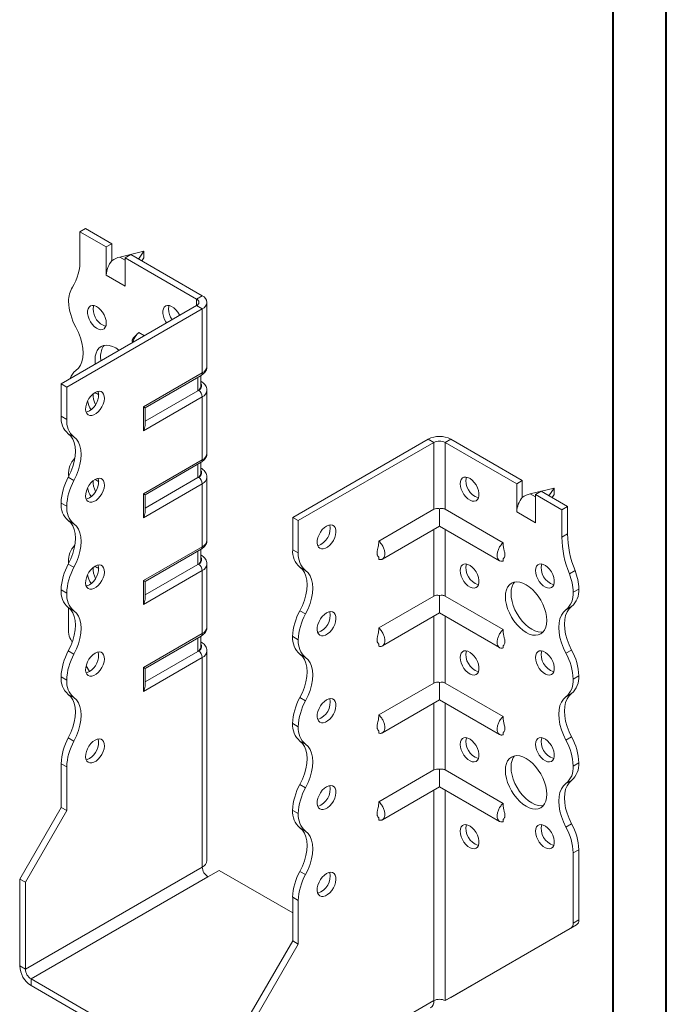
# Model space of a CAD drawing. Header units: millimetres. Extents: x 0 to 210, y 0 to 297.
# Tile 3 of 4: x 149 to 210, y 56 to 149. Entities that reach past the tile are written whole.
import ezdxf

# ---------------------------------------------------------------- set-up
doc = ezdxf.new("R2010")
doc.units = ezdxf.units.MM

msp = doc.modelspace()

# ---------------------------------------------------------------- linework, layer by layer
at = {"color": 7, "linetype": 'Continuous', "lineweight": 40}
for p, q in [((210.079, 0.215), (210.079, 297.215)), ((205.079, 5.215), (205.079, 292.215))]:
    msp.add_line(p, q, dxfattribs=at)
at = {"color": 7, "linetype": 'Continuous', "lineweight": 15}
for p, q in [((155.017, 128.783), (155.547, 129.089)), ((155.017, 128.783), (155.017, 126.219)), ((157.492, 127.354), (155.017, 128.783)), ((158.022, 127.661), (155.547, 129.089)), ((158.022, 127.661), (157.492, 127.354)), ((157.492, 124.701), (157.492, 127.354)), ((158.022, 126.067), (158.022, 127.661)), ((161.027, 126.946), (158.773, 126.41)), ((160.512, 126.223), (161.027, 126.946)), ((161.027, 126.946), (161.027, 126.334)), ((158.773, 126.41), (159.259, 126.13)), ((159.259, 126.334), (159.79, 126.64)), ((159.259, 123.68), (159.259, 126.334)), ((165.977, 122.456), (159.259, 126.334)), ((166.507, 122.762), (159.79, 126.64)), ((161.027, 126.334), (160.821, 126.045)), ((157.492, 124.701), (159.259, 123.68)), ((165.977, 122.456), (166.507, 122.762)), ((165.977, 122.456), (165.977, 121.844)), ((166.947, 116.128), (166.947, 122.15)), ((153.249, 114.496), (165.977, 121.844)), ((153.779, 114.19), (166.507, 121.537)), ((165.977, 121.844), (166.507, 121.537)), ((166.507, 115.515), (166.507, 121.537)), ((161.068, 119.009), (160.532, 119.318)), ((160.981, 112.325), (166.507, 115.515)), ((161.128, 112.241), (166.404, 115.287)), ((166.088, 113.844), (166.088, 115.104)), ((166.381, 114.252), (166.381, 115.273)), ((153.779, 114.19), (153.249, 114.496)), ((153.249, 111.454), (153.249, 114.496)), ((153.779, 111.148), (153.779, 114.19)), ((166.088, 113.844), (161.128, 110.981)), ((166.154, 113.882), (166.088, 113.844)), ((166.404, 114.724), (166.381, 114.737)), ((166.404, 114.724), (166.381, 114.735)), ((166.947, 107.962), (166.947, 113.882)), ((166.507, 113.27), (160.981, 110.08)), ((166.507, 107.35), (166.507, 113.27)), ((160.981, 110.08), (160.981, 112.325)), ((161.128, 110.573), (161.128, 112.241)), ((153.249, 111.454), (153.779, 111.148)), ((154.455, 109.497), (153.924, 109.803)), ((174.993, 101.944), (187.721, 109.291)), ((188.251, 108.985), (187.721, 109.291)), ((189.311, 108.985), (189.842, 109.291)), ((189.842, 109.291), (196.559, 105.413)), ((175.523, 101.637), (188.251, 108.985)), ((188.251, 108.985), (188.251, 102.705)), ((189.311, 102.705), (189.311, 108.985)), ((189.311, 108.985), (196.029, 105.107)), ((160.981, 104.16), (166.507, 107.35)), ((161.128, 104.075), (166.404, 107.121)), ((166.088, 105.679), (166.088, 106.939)), ((166.381, 106.087), (166.381, 107.108)), ((166.404, 106.558), (166.381, 106.571)), ((166.404, 106.558), (166.381, 106.569)), ((153.924, 105.72), (154.455, 105.414)), ((153.956, 105.92), (153.959, 105.785)), ((166.088, 105.679), (161.128, 102.815)), ((166.154, 105.717), (166.088, 105.679)), ((166.947, 99.797), (166.947, 105.717)), ((166.507, 105.105), (160.981, 101.914)), ((166.507, 99.185), (166.507, 105.105)), ((196.559, 105.413), (196.029, 105.107)), ((196.029, 102.453), (196.029, 105.107)), ((196.559, 103.82), (196.559, 105.413)), ((199.565, 104.699), (197.311, 104.163)), ((199.049, 103.976), (199.565, 104.699)), ((199.565, 104.699), (199.565, 104.086)), ((160.981, 101.914), (160.981, 104.16)), ((161.128, 102.407), (161.128, 104.075)), ((197.311, 104.163), (197.797, 103.882)), ((197.797, 104.087), (198.327, 104.393)), ((197.797, 101.433), (197.797, 104.087)), ((197.797, 104.087), (200.272, 102.658)), ((198.327, 104.393), (200.802, 102.964)), ((199.565, 104.086), (199.358, 103.797)), ((153.779, 102.983), (153.249, 103.289)), ((153.249, 103.288), (153.249, 103.289)), ((153.249, 103.288), (153.779, 102.982)), ((153.779, 102.982), (153.779, 102.983)), ((188.781, 102.759), (188.781, 101.121)), ((200.272, 102.658), (200.802, 102.964)), ((200.802, 102.964), (200.802, 100.4)), ((174.993, 101.944), (175.523, 101.637)), ((174.993, 98.902), (174.993, 101.944)), ((188.251, 102.705), (183.078, 99.719)), ((189.311, 102.705), (194.756, 99.561)), ((196.029, 102.453), (197.797, 101.433)), ((200.272, 102.658), (200.272, 100.094)), ((154.454, 101.331), (153.924, 101.638)), ((175.523, 98.596), (175.523, 101.637)), ((183.416, 98.024), (188.781, 101.121)), ((188.781, 101.121), (194.418, 97.867)), ((188.251, 100.815), (188.251, 94.539)), ((189.311, 94.539), (189.311, 100.815)), ((200.272, 100.094), (200.802, 100.4)), ((160.981, 95.995), (166.507, 99.185)), ((161.128, 95.91), (166.404, 98.956)), ((166.088, 97.513), (166.088, 98.773)), ((166.381, 97.922), (166.381, 98.942)), ((166.404, 98.393), (166.381, 98.406)), ((166.404, 98.393), (166.381, 98.404)), ((174.993, 98.902), (175.523, 98.596)), ((183.078, 98.21), (183.078, 97.99)), ((153.924, 97.555), (154.455, 97.248)), ((153.956, 97.754), (153.956, 97.615)), ((166.088, 97.513), (161.128, 94.65)), ((166.154, 97.552), (166.088, 97.513)), ((166.947, 91.632), (166.947, 97.551)), ((176.198, 96.944), (175.668, 97.251)), ((194.756, 98.048), (194.756, 97.833)), ((166.507, 96.939), (160.981, 93.749)), ((166.507, 91.019), (166.507, 96.939)), ((200.979, 96.631), (201.509, 96.937)), ((160.981, 93.749), (160.981, 95.995)), ((161.128, 94.242), (161.128, 95.91)), ((153.779, 94.817), (153.249, 95.123)), ((153.249, 95.123), (153.779, 94.817)), ((153.249, 95.123), (153.249, 95.123)), ((153.779, 94.817), (153.779, 94.817)), ((188.251, 94.539), (183.078, 91.553)), ((188.781, 94.593), (188.781, 92.956)), ((189.311, 94.539), (194.756, 91.396)), ((201.332, 94.901), (201.863, 95.207)), ((154.454, 93.166), (153.924, 93.472)), ((201.187, 93.556), (200.657, 93.25)), ((153.956, 93.449), (153.956, 91.152)), ((175.668, 93.168), (176.198, 92.862)), ((183.416, 89.859), (188.781, 92.956)), ((188.251, 92.65), (188.251, 86.374)), ((188.781, 92.956), (194.418, 89.702)), ((189.311, 86.374), (189.311, 92.65)), ((160.981, 87.829), (166.507, 91.019)), ((161.128, 87.745), (166.404, 90.79)), ((166.381, 89.756), (166.381, 90.777)), ((175.523, 90.43), (174.993, 90.736)), ((174.993, 90.736), (175.523, 90.43)), ((174.993, 90.736), (174.993, 90.736)), ((154.297, 90.224), (154.163, 90.455)), ((166.088, 89.348), (166.088, 90.608)), ((166.404, 90.227), (166.381, 90.241)), ((166.404, 90.227), (166.381, 90.238)), ((175.523, 90.43), (175.523, 90.43)), ((183.078, 90.044), (183.078, 89.825)), ((194.756, 89.882), (194.756, 89.668)), ((153.924, 89.389), (154.455, 89.083)), ((166.088, 89.348), (161.128, 86.485)), ((166.154, 89.386), (166.088, 89.348)), ((166.947, 69.687), (166.947, 89.386)), ((176.198, 88.779), (175.668, 89.085)), ((200.657, 89.166), (201.188, 89.472)), ((155.9, 87.447), (155.589, 87.986)), ((166.507, 88.774), (160.981, 85.584)), ((166.507, 69.075), (166.507, 88.774)), ((160.981, 85.584), (160.981, 87.829)), ((161.128, 86.076), (161.128, 87.745)), ((201.863, 87.042), (201.332, 86.736)), ((201.332, 86.736), (201.863, 87.042)), ((201.863, 87.042), (201.863, 87.042)), ((153.779, 86.652), (153.249, 86.958)), ((153.249, 86.957), (153.249, 86.958)), ((153.249, 86.957), (153.779, 86.651)), ((153.779, 86.651), (153.779, 86.652)), ((188.251, 86.374), (183.078, 83.388)), ((188.781, 86.428), (188.781, 84.791)), ((189.311, 86.374), (194.756, 83.231)), ((201.332, 86.736), (201.332, 86.736)), ((154.454, 85.001), (153.924, 85.307)), ((201.187, 85.39), (200.657, 85.084)), ((175.668, 85.002), (176.198, 84.696)), ((183.416, 81.693), (188.781, 84.791)), ((188.251, 84.484), (188.251, 78.208)), ((188.781, 84.791), (194.418, 81.536)), ((189.311, 78.208), (189.311, 84.484)), ((175.523, 82.265), (174.993, 82.571)), ((174.993, 82.571), (175.523, 82.264)), ((174.993, 82.571), (174.993, 82.571)), ((175.523, 82.264), (175.523, 82.265)), ((183.078, 81.879), (183.078, 81.66)), ((194.756, 81.717), (194.756, 81.502)), ((153.924, 81.223), (154.454, 80.917)), ((176.198, 80.614), (175.668, 80.92)), ((200.657, 81.001), (201.187, 81.307)), ((153.779, 78.487), (153.249, 78.793)), ((153.249, 74.69), (153.249, 78.793)), ((201.863, 78.876), (201.332, 78.57)), ((201.332, 78.57), (201.863, 78.876)), ((201.863, 78.876), (201.863, 78.876)), ((153.779, 74.383), (153.779, 78.487)), ((188.251, 78.208), (183.078, 75.222)), ((188.781, 78.263), (188.781, 76.625)), ((189.311, 78.208), (194.756, 75.065)), ((201.332, 78.57), (201.332, 78.57)), ((175.668, 76.837), (176.198, 76.531)), ((201.188, 77.225), (200.657, 76.919)), ((183.416, 73.528), (188.781, 76.625)), ((188.251, 76.319), (188.251, 56.522)), ((188.781, 76.625), (194.418, 73.371)), ((189.311, 56.522), (189.311, 76.319)), ((149.36, 67.953), (153.249, 74.69)), ((149.89, 67.647), (153.779, 74.383)), ((153.779, 74.383), (153.249, 74.69)), ((175.523, 74.1), (174.993, 74.406)), ((174.993, 74.405), (174.993, 74.406)), ((174.993, 74.405), (175.523, 74.099)), ((175.523, 74.099), (175.523, 74.1)), ((183.078, 73.714), (183.078, 73.494)), ((194.756, 73.552), (194.756, 73.337)), ((200.657, 72.835), (201.188, 73.142)), ((176.198, 72.448), (175.668, 72.755)), ((201.863, 70.712), (201.332, 70.405)), ((201.332, 70.405), (201.332, 63.802)), ((201.863, 70.712), (201.863, 64.109)), ((166.507, 69.075), (149.89, 59.482)), ((167.038, 68.156), (168.098, 68.768)), ((174.993, 64.788), (168.098, 68.768)), ((175.668, 68.671), (176.198, 68.365)), ((149.36, 67.953), (149.89, 67.647)), ((149.36, 59.788), (149.36, 67.953)), ((149.89, 59.482), (149.89, 67.647)), ((150.421, 58.563), (167.038, 68.156)), ((175.523, 65.935), (174.993, 66.241)), ((174.993, 62.137), (174.993, 66.241)), ((175.523, 61.831), (175.523, 65.935)), ((201.332, 63.802), (201.863, 64.109)), ((189.311, 56.522), (201.125, 63.345)), ((189.842, 56.829), (201.656, 63.651)), ((201.656, 63.651), (201.125, 63.345)), ((171.103, 55.401), (174.993, 62.137)), ((174.993, 62.137), (175.523, 61.831)), ((171.634, 55.095), (175.523, 61.831)), ((149.36, 59.788), (149.89, 59.482)), ((150.421, 58.563), (150.421, 57.951)), ((170.573, 46.93), (150.421, 58.563)), ((170.573, 46.317), (150.421, 57.951)), ((171.634, 46.93), (188.251, 56.522)), ((188.251, 56.522), (188.251, 56.522)), ((189.311, 56.522), (189.842, 56.829))]:
    msp.add_line(p, q, dxfattribs=at)
at = {"color": 7, "linetype": 'Continuous', "lineweight": 15, "flags": 128}
for points in [[(157.492, 120.21), (157.468, 120.459), (157.398, 120.722), (157.285, 120.985), (157.136, 121.234), (156.958, 121.455), (156.761, 121.636), (156.556, 121.768), (156.354, 121.844), (156.166, 121.859), (156.001, 121.812), (155.869, 121.707), (155.777, 121.548), (155.73, 121.345), (155.73, 121.108), (155.777, 120.85), (155.869, 120.585), (156.001, 120.328), (156.166, 120.091), (156.354, 119.888), (156.556, 119.731), (156.761, 119.626), (156.958, 119.581), (157.136, 119.596), (157.285, 119.673), (157.398, 119.806), (157.468, 119.988), (157.492, 120.21)], [(156.307, 121.853), (156.278, 121.758), (156.254, 121.536)], [(164.386, 120.925), (164.356, 120.986), (164.207, 121.235), (164.029, 121.456), (163.832, 121.637), (163.627, 121.769), (163.425, 121.845), (163.237, 121.86), (163.072, 121.813), (162.94, 121.708), (162.848, 121.549), (162.801, 121.346), (162.801, 121.109), (162.848, 120.851), (162.94, 120.586), (163.072, 120.328), (163.148, 120.211)], [(163.378, 121.854), (163.349, 121.759), (163.325, 121.537)], [(154.631, 115.737), (154.868, 115.954), (155.057, 116.234), (155.195, 116.572), (155.279, 116.959), (155.307, 117.388), (155.279, 117.85), (155.195, 118.334), (155.057, 118.831), (154.868, 119.33), (154.631, 119.82)], [(158.701, 117.643), (158.68, 117.659), (158.376, 117.862), (158.071, 118.01), (157.775, 118.099), (157.493, 118.127), (157.233, 118.093), (157.001, 117.998), (156.802, 117.845), (156.643, 117.636), (156.526, 117.378), (156.455, 117.077), (156.431, 116.739), (156.455, 116.374), (156.458, 116.349)], [(156.961, 117.045), (156.985, 116.68), (156.989, 116.655)], [(156.431, 113.679), (156.227, 113.534), (156.034, 113.342), (155.863, 113.112), (155.722, 112.859), (155.619, 112.594), (155.561, 112.333), (155.549, 112.09), (155.584, 111.877), (155.666, 111.706), (155.788, 111.587), (155.945, 111.525), (156.129, 111.525), (156.328, 111.585), (156.534, 111.704), (156.733, 111.874), (156.917, 112.086), (157.074, 112.329), (157.196, 112.59), (157.278, 112.855), (157.313, 113.109), (157.301, 113.338), (157.243, 113.531), (157.14, 113.677), (156.999, 113.768), (156.828, 113.8), (156.635, 113.769), (156.431, 113.679)], [(160.981, 112.325), (161.043, 112.289), (161.09, 112.263), (161.118, 112.246), (161.128, 112.241)], [(155.901, 111.944), (155.697, 111.854), (155.6, 111.831)], [(153.924, 109.803), (154.16, 109.586), (154.349, 109.305), (154.487, 108.968), (154.571, 108.58), (154.6, 108.151), (154.571, 107.69), (154.487, 107.205), (154.349, 106.709), (154.16, 106.21), (153.924, 105.72)], [(154.455, 105.414), (154.691, 105.904), (154.88, 106.402), (155.018, 106.899), (155.102, 107.384), (155.13, 107.845), (155.102, 108.274), (155.018, 108.662), (154.88, 108.999), (154.691, 109.279), (154.455, 109.497)], [(156.431, 105.514), (156.227, 105.369), (156.034, 105.176), (155.863, 104.947), (155.722, 104.693), (155.619, 104.429), (155.561, 104.168), (155.549, 103.924), (155.584, 103.712), (155.666, 103.541), (155.788, 103.422), (155.945, 103.36), (156.129, 103.359), (156.328, 103.42), (156.534, 103.539), (156.733, 103.708), (156.917, 103.921), (157.074, 104.164), (157.196, 104.425), (157.278, 104.689), (157.313, 104.943), (157.301, 105.173), (157.243, 105.366), (157.14, 105.512), (156.999, 105.603), (156.828, 105.634), (156.635, 105.604), (156.431, 105.514)], [(190.726, 105.107), (190.75, 105.328), (190.82, 105.511), (190.933, 105.643), (191.082, 105.72), (191.26, 105.736), (191.456, 105.69), (191.661, 105.586), (191.863, 105.428), (192.052, 105.225), (192.216, 104.989), (192.348, 104.731), (192.44, 104.466), (192.488, 104.208), (192.488, 103.971), (192.44, 103.768), (192.348, 103.609), (192.216, 103.504), (192.052, 103.457), (191.863, 103.472), (191.661, 103.548), (191.456, 103.68), (191.26, 103.861), (191.082, 104.082), (190.933, 104.331), (190.82, 104.594), (190.75, 104.858), (190.726, 105.107)], [(155.901, 103.779), (155.697, 103.688), (155.6, 103.666)], [(153.924, 101.638), (154.16, 101.42), (154.349, 101.14), (154.487, 100.803), (154.571, 100.415), (154.6, 99.986), (154.571, 99.524), (154.487, 99.04), (154.35, 98.543), (154.16, 98.045), (153.924, 97.555)], [(154.455, 97.248), (154.691, 97.738), (154.88, 98.237), (155.018, 98.734), (155.102, 99.218), (155.13, 99.68), (155.102, 100.109), (155.018, 100.496), (154.88, 100.834), (154.691, 101.114), (154.454, 101.331)], [(178.175, 101.127), (177.971, 100.982), (177.778, 100.789), (177.606, 100.56), (177.466, 100.306), (177.363, 100.042), (177.304, 99.781), (177.292, 99.537), (177.328, 99.325), (177.409, 99.154), (177.532, 99.035), (177.689, 98.973), (177.872, 98.973), (178.072, 99.033), (178.277, 99.152), (178.477, 99.322), (178.66, 99.534), (178.817, 99.777), (178.94, 100.038), (179.021, 100.302), (179.057, 100.556), (179.045, 100.786), (178.986, 100.979), (178.884, 101.125), (178.743, 101.216), (178.571, 101.247), (178.378, 101.217), (178.175, 101.127)], [(156.431, 97.348), (156.227, 97.203), (156.034, 97.011), (155.863, 96.782), (155.722, 96.528), (155.619, 96.263), (155.561, 96.002), (155.549, 95.759), (155.584, 95.546), (155.666, 95.375), (155.788, 95.256), (155.945, 95.195), (156.129, 95.194), (156.328, 95.255), (156.534, 95.373), (156.733, 95.543), (156.917, 95.755), (157.074, 95.998), (157.196, 96.259), (157.278, 96.524), (157.313, 96.778), (157.301, 97.007), (157.243, 97.2), (157.14, 97.346), (156.999, 97.438), (156.828, 97.469), (156.635, 97.439), (156.431, 97.348)], [(175.668, 93.168), (175.904, 93.658), (176.093, 94.156), (176.231, 94.653), (176.315, 95.137), (176.343, 95.599), (176.315, 96.028), (176.231, 96.415), (176.093, 96.753), (175.904, 97.033), (175.668, 97.251)], [(190.726, 96.941), (190.75, 97.163), (190.82, 97.345), (190.933, 97.478), (191.082, 97.554), (191.26, 97.57), (191.456, 97.525), (191.661, 97.42), (191.863, 97.263), (192.052, 97.06), (192.216, 96.823), (192.348, 96.566), (192.44, 96.301), (192.488, 96.043), (192.488, 95.806), (192.44, 95.602), (192.348, 95.444), (192.216, 95.338), (192.052, 95.292), (191.863, 95.307), (191.661, 95.382), (191.456, 95.515), (191.26, 95.696), (191.082, 95.917), (190.933, 96.166), (190.82, 96.429), (190.75, 96.692), (190.726, 96.941)], [(197.797, 96.942), (197.821, 97.164), (197.891, 97.346), (198.004, 97.479), (198.153, 97.555), (198.331, 97.571), (198.527, 97.526), (198.732, 97.421), (198.934, 97.263), (199.123, 97.061), (199.287, 96.824), (199.419, 96.566), (199.511, 96.301), (199.559, 96.043), (199.559, 95.806), (199.511, 95.603), (199.419, 95.445), (199.287, 95.339), (199.123, 95.293), (198.934, 95.308), (198.732, 95.383), (198.527, 95.515), (198.331, 95.697), (198.153, 95.918), (198.004, 96.167), (197.891, 96.43), (197.821, 96.693), (197.797, 96.942)], [(176.198, 92.862), (176.434, 93.351), (176.623, 93.85), (176.761, 94.347), (176.845, 94.831), (176.873, 95.293), (176.845, 95.722), (176.761, 96.109), (176.623, 96.447), (176.434, 96.727), (176.198, 96.944)], [(155.901, 95.613), (155.697, 95.523), (155.6, 95.5)], [(194.968, 94.492), (194.992, 94.83), (195.064, 95.131), (195.18, 95.389), (195.34, 95.598), (195.538, 95.751), (195.77, 95.846), (196.03, 95.88), (196.312, 95.852), (196.609, 95.763), (196.913, 95.615), (197.217, 95.412), (197.514, 95.158), (197.796, 94.861), (198.056, 94.526), (198.288, 94.164), (198.486, 93.781), (198.645, 93.389), (198.762, 92.996), (198.833, 92.612), (198.857, 92.247), (198.833, 91.91), (198.762, 91.608), (198.645, 91.35), (198.486, 91.142), (198.288, 90.988), (198.056, 90.893), (197.796, 90.859), (197.514, 90.887), (197.217, 90.976), (196.913, 91.124), (196.609, 91.327), (196.312, 91.581), (196.03, 91.878), (195.77, 92.213), (195.538, 92.576), (195.34, 92.958), (195.18, 93.35), (195.064, 93.743), (194.992, 94.127), (194.968, 94.492)], [(195.829, 95.86), (195.711, 95.695), (195.594, 95.437), (195.523, 95.136), (195.499, 94.798), (195.523, 94.433), (195.594, 94.049), (195.711, 93.656), (195.87, 93.264), (196.068, 92.882), (196.3, 92.519), (196.56, 92.185), (196.842, 91.887), (197.139, 91.633), (197.443, 91.43), (197.747, 91.282), (198.044, 91.193), (198.326, 91.165), (198.527, 91.186)], [(153.924, 93.472), (154.16, 93.255), (154.349, 92.975), (154.487, 92.637), (154.571, 92.25), (154.6, 91.821), (154.571, 91.359), (154.487, 90.875), (154.35, 90.378), (154.16, 89.879), (153.924, 89.389)], [(201.187, 93.556), (200.951, 93.338), (200.762, 93.058), (200.624, 92.72), (200.54, 92.333), (200.512, 91.904), (200.54, 91.442), (200.624, 90.958), (200.762, 90.461), (200.951, 89.962), (201.188, 89.472)], [(154.455, 89.083), (154.691, 89.573), (154.88, 90.072), (155.018, 90.568), (155.102, 91.053), (155.13, 91.515), (155.102, 91.944), (155.018, 92.331), (154.88, 92.668), (154.691, 92.949), (154.454, 93.166)], [(178.175, 92.962), (177.971, 92.816), (177.778, 92.624), (177.606, 92.395), (177.466, 92.141), (177.363, 91.877), (177.304, 91.616), (177.292, 91.372), (177.328, 91.159), (177.409, 90.989), (177.532, 90.869), (177.689, 90.808), (177.872, 90.807), (178.072, 90.868), (178.277, 90.986), (178.477, 91.156), (178.66, 91.368), (178.817, 91.612), (178.94, 91.872), (179.021, 92.137), (179.057, 92.391), (179.045, 92.621), (178.986, 92.814), (178.884, 92.96), (178.743, 93.051), (178.571, 93.082), (178.378, 93.052), (178.175, 92.962)], [(200.657, 89.166), (200.421, 89.656), (200.232, 90.155), (200.094, 90.652), (200.01, 91.136), (199.982, 91.598), (200.01, 92.027), (200.094, 92.414), (200.232, 92.752), (200.421, 93.032), (200.657, 93.25)], [(156.431, 89.183), (156.227, 89.038), (156.034, 88.845), (155.863, 88.616), (155.722, 88.363), (155.619, 88.098), (155.561, 87.837), (155.549, 87.594), (155.584, 87.381), (155.666, 87.21), (155.788, 87.091), (155.945, 87.029), (156.129, 87.029), (156.328, 87.089), (156.534, 87.208), (156.733, 87.378), (156.917, 87.59), (157.074, 87.833), (157.196, 88.094), (157.278, 88.358), (157.313, 88.612), (157.301, 88.842), (157.243, 89.035), (157.14, 89.181), (156.999, 89.272), (156.828, 89.303), (156.635, 89.273), (156.431, 89.183)], [(175.668, 85.002), (175.904, 85.492), (176.093, 85.991), (176.231, 86.488), (176.315, 86.972), (176.343, 87.434), (176.315, 87.863), (176.231, 88.25), (176.093, 88.588), (175.904, 88.868), (175.668, 89.085)], [(190.726, 88.776), (190.75, 88.998), (190.82, 89.18), (190.933, 89.313), (191.082, 89.389), (191.26, 89.405), (191.456, 89.359), (191.661, 89.255), (191.863, 89.097), (192.052, 88.894), (192.216, 88.658), (192.348, 88.4), (192.44, 88.135), (192.488, 87.877), (192.488, 87.64), (192.44, 87.437), (192.348, 87.278), (192.216, 87.173), (192.052, 87.127), (191.863, 87.142), (191.661, 87.217), (191.456, 87.349), (191.26, 87.531), (191.082, 87.752), (190.933, 88), (190.82, 88.264), (190.75, 88.527), (190.726, 88.776)], [(197.797, 88.777), (197.821, 88.998), (197.891, 89.18), (198.004, 89.313), (198.153, 89.39), (198.331, 89.406), (198.527, 89.36), (198.732, 89.256), (198.934, 89.098), (199.123, 88.895), (199.287, 88.659), (199.419, 88.401), (199.511, 88.136), (199.559, 87.878), (199.559, 87.641), (199.511, 87.438), (199.419, 87.279), (199.287, 87.174), (199.123, 87.127), (198.934, 87.142), (198.732, 87.218), (198.527, 87.35), (198.331, 87.531), (198.153, 87.752), (198.004, 88.001), (197.891, 88.264), (197.821, 88.527), (197.797, 88.777)], [(176.198, 84.696), (176.434, 85.186), (176.623, 85.685), (176.761, 86.182), (176.845, 86.666), (176.873, 87.128), (176.845, 87.557), (176.761, 87.944), (176.623, 88.282), (176.434, 88.562), (176.198, 88.779)], [(155.901, 87.448), (155.697, 87.358), (155.6, 87.335)], [(153.924, 85.307), (154.16, 85.089), (154.349, 84.809), (154.487, 84.472), (154.571, 84.084), (154.6, 83.655), (154.571, 83.193), (154.487, 82.709), (154.349, 82.212), (154.16, 81.713), (153.924, 81.223)], [(201.187, 85.39), (200.951, 85.173), (200.762, 84.893), (200.624, 84.555), (200.54, 84.168), (200.512, 83.739), (200.54, 83.277), (200.624, 82.793), (200.762, 82.296), (200.951, 81.797), (201.187, 81.307)], [(154.454, 80.917), (154.691, 81.407), (154.88, 81.906), (155.018, 82.403), (155.102, 82.887), (155.13, 83.349), (155.102, 83.778), (155.018, 84.165), (154.88, 84.503), (154.691, 84.783), (154.454, 85.001)], [(178.175, 84.796), (177.971, 84.651), (177.778, 84.459), (177.606, 84.229), (177.466, 83.976), (177.363, 83.711), (177.304, 83.45), (177.292, 83.207), (177.328, 82.994), (177.409, 82.823), (177.532, 82.704), (177.689, 82.642), (177.872, 82.642), (178.072, 82.702), (178.277, 82.821), (178.477, 82.991), (178.66, 83.203), (178.817, 83.446), (178.94, 83.707), (179.021, 83.972), (179.057, 84.225), (179.045, 84.455), (178.986, 84.648), (178.884, 84.794), (178.743, 84.885), (178.571, 84.917), (178.378, 84.886), (178.175, 84.796)], [(200.657, 81.001), (200.421, 81.491), (200.232, 81.99), (200.094, 82.487), (200.01, 82.971), (199.982, 83.433), (200.01, 83.862), (200.094, 84.249), (200.232, 84.586), (200.421, 84.867), (200.657, 85.084)], [(156.431, 81.018), (156.227, 80.872), (156.034, 80.68), (155.863, 80.451), (155.722, 80.197), (155.619, 79.933), (155.561, 79.672), (155.549, 79.428), (155.584, 79.215), (155.666, 79.045), (155.788, 78.925), (155.945, 78.864), (156.129, 78.863), (156.328, 78.924), (156.534, 79.042), (156.733, 79.212), (156.917, 79.425), (157.074, 79.668), (157.196, 79.928), (157.278, 80.193), (157.313, 80.447), (157.301, 80.677), (157.243, 80.87), (157.14, 81.016), (156.999, 81.107), (156.828, 81.138), (156.635, 81.108), (156.431, 81.018)], [(175.668, 76.837), (175.904, 77.327), (176.093, 77.826), (176.231, 78.322), (176.315, 78.807), (176.343, 79.268), (176.315, 79.697), (176.231, 80.085), (176.093, 80.422), (175.904, 80.703), (175.668, 80.92)], [(176.198, 76.531), (176.434, 77.021), (176.623, 77.519), (176.761, 78.016), (176.845, 78.501), (176.873, 78.962), (176.845, 79.391), (176.761, 79.779), (176.623, 80.116), (176.434, 80.396), (176.198, 80.614)], [(190.726, 80.611), (190.75, 80.832), (190.82, 81.014), (190.933, 81.147), (191.082, 81.224), (191.26, 81.24), (191.456, 81.194), (191.661, 81.09), (191.863, 80.932), (192.052, 80.729), (192.216, 80.493), (192.348, 80.235), (192.44, 79.97), (192.488, 79.712), (192.488, 79.475), (192.44, 79.272), (192.348, 79.113), (192.216, 79.008), (192.052, 78.961), (191.863, 78.976), (191.661, 79.052), (191.456, 79.184), (191.26, 79.365), (191.082, 79.586), (190.933, 79.835), (190.82, 80.098), (190.75, 80.361), (190.726, 80.611)], [(197.797, 80.611), (197.821, 80.833), (197.891, 81.015), (198.004, 81.148), (198.153, 81.224), (198.331, 81.24), (198.527, 81.195), (198.732, 81.09), (198.934, 80.932), (199.123, 80.73), (199.287, 80.493), (199.419, 80.235), (199.511, 79.971), (199.559, 79.713), (199.559, 79.476), (199.511, 79.272), (199.419, 79.114), (199.287, 79.008), (199.123, 78.962), (198.934, 78.977), (198.732, 79.052), (198.527, 79.184), (198.331, 79.366), (198.153, 79.587), (198.004, 79.836), (197.891, 80.099), (197.821, 80.362), (197.797, 80.611)], [(155.901, 79.282), (155.697, 79.192), (155.6, 79.17)], [(194.968, 78.161), (194.992, 78.499), (195.064, 78.8), (195.18, 79.058), (195.34, 79.267), (195.538, 79.42), (195.77, 79.515), (196.03, 79.549), (196.312, 79.521), (196.609, 79.432), (196.913, 79.284), (197.217, 79.081), (197.514, 78.827), (197.796, 78.53), (198.056, 78.196), (198.288, 77.833), (198.486, 77.45), (198.645, 77.058), (198.762, 76.665), (198.833, 76.281), (198.857, 75.916), (198.833, 75.579), (198.762, 75.277), (198.645, 75.019), (198.486, 74.811), (198.288, 74.657), (198.056, 74.562), (197.796, 74.528), (197.514, 74.556), (197.217, 74.645), (196.913, 74.793), (196.609, 74.996), (196.312, 75.25), (196.03, 75.548), (195.77, 75.882), (195.538, 76.245), (195.34, 76.627), (195.18, 77.02), (195.064, 77.412), (194.992, 77.796), (194.968, 78.161)], [(195.829, 79.529), (195.711, 79.365), (195.594, 79.106), (195.523, 78.805), (195.499, 78.467), (195.523, 78.102), (195.594, 77.719), (195.711, 77.326), (195.87, 76.933), (196.068, 76.551), (196.3, 76.188), (196.56, 75.854), (196.842, 75.556), (197.139, 75.303), (197.443, 75.099), (197.747, 74.951), (198.044, 74.862), (198.326, 74.835), (198.527, 74.855)], [(200.657, 72.835), (200.421, 73.325), (200.232, 73.824), (200.094, 74.321), (200.01, 74.805), (199.982, 75.267), (200.01, 75.696), (200.094, 76.084), (200.232, 76.421), (200.421, 76.702), (200.657, 76.919)], [(201.188, 77.225), (200.951, 77.008), (200.762, 76.727), (200.624, 76.39), (200.54, 76.002), (200.512, 75.573), (200.54, 75.112), (200.624, 74.627), (200.762, 74.13), (200.951, 73.632), (201.188, 73.142)], [(178.175, 76.631), (177.971, 76.485), (177.778, 76.293), (177.606, 76.064), (177.466, 75.81), (177.363, 75.546), (177.304, 75.285), (177.292, 75.041), (177.328, 74.828), (177.409, 74.658), (177.532, 74.538), (177.689, 74.477), (177.872, 74.476), (178.072, 74.537), (178.277, 74.655), (178.477, 74.825), (178.66, 75.038), (178.817, 75.281), (178.94, 75.542), (179.021, 75.806), (179.057, 76.06), (179.045, 76.29), (178.986, 76.483), (178.884, 76.629), (178.743, 76.72), (178.571, 76.751), (178.378, 76.721), (178.175, 76.631)], [(175.668, 68.671), (175.904, 69.161), (176.093, 69.66), (176.231, 70.157), (176.315, 70.641), (176.343, 71.103), (176.315, 71.532), (176.231, 71.919), (176.093, 72.257), (175.904, 72.537), (175.668, 72.755)], [(176.198, 68.365), (176.434, 68.855), (176.623, 69.354), (176.761, 69.851), (176.845, 70.335), (176.873, 70.797), (176.845, 71.226), (176.761, 71.613), (176.623, 71.951), (176.434, 72.231), (176.198, 72.448)], [(190.726, 72.445), (190.75, 72.667), (190.82, 72.849), (190.933, 72.982), (191.082, 73.058), (191.26, 73.074), (191.456, 73.029), (191.661, 72.924), (191.863, 72.766), (192.052, 72.564), (192.216, 72.327), (192.348, 72.069), (192.44, 71.804), (192.488, 71.547), (192.488, 71.31), (192.44, 71.106), (192.348, 70.948), (192.216, 70.842), (192.052, 70.796), (191.863, 70.811), (191.661, 70.886), (191.456, 71.018), (191.26, 71.2), (191.082, 71.421), (190.933, 71.67), (190.82, 71.933), (190.75, 72.196), (190.726, 72.445)], [(197.797, 72.446), (197.821, 72.667), (197.891, 72.85), (198.004, 72.982), (198.153, 73.059), (198.331, 73.075), (198.527, 73.029), (198.732, 72.925), (198.934, 72.767), (199.123, 72.564), (199.287, 72.328), (199.419, 72.07), (199.511, 71.805), (199.559, 71.547), (199.559, 71.31), (199.511, 71.107), (199.419, 70.948), (199.287, 70.843), (199.123, 70.796), (198.934, 70.811), (198.732, 70.887), (198.527, 71.019), (198.331, 71.2), (198.153, 71.422), (198.004, 71.67), (197.891, 71.933), (197.821, 72.197), (197.797, 72.446)], [(178.175, 68.465), (177.971, 68.32), (177.778, 68.128), (177.606, 67.898), (177.466, 67.645), (177.363, 67.38), (177.304, 67.119), (177.292, 66.876), (177.328, 66.663), (177.409, 66.492), (177.532, 66.373), (177.689, 66.311), (177.872, 66.311), (178.072, 66.372), (178.277, 66.49), (178.477, 66.66), (178.66, 66.872), (178.817, 67.115), (178.94, 67.376), (179.021, 67.641), (179.057, 67.895), (179.045, 68.124), (178.986, 68.317), (178.884, 68.463), (178.743, 68.554), (178.571, 68.586), (178.378, 68.555), (178.175, 68.465)]]:
    msp.add_lwpolyline(points, dxfattribs=at)
at = {"color": 7, "linetype": 'Continuous', "lineweight": 15}
for centre, radius, start, end in [((150.413, 126.031), 4.608, 327.74846, 2.33871), ((159.792, 124.595), 2.302, 140.22793, 177.36071), ((156.257, 122.343), 2.303, 147.74162, 182.29833), ((159.265, 122.416), 5.312, 181.78232, 209.26309), ((165.861, 122.15), 0.327, 290.78342, 69.21658), ((166.275, 122.15), 0.655, 290.78342, 69.21658), ((157.97, 121.524), 1.715, 179.58302, 251.98058), ((165.199, 121.614), 1.875, 182.36672, 215.83008), ((158.541, 117.136), 1.582, 142.14613, 183.27976), ((155.571, 114.5), 1.553, 127.23476, 161.82827), ((166.196, 116.203), 0.754, 294.37466, 354.3052), ((166.262, 115.488), 0.246, 305.01333, 6.29885), ((165.88, 114.302), 0.503, 294.37466, 354.3052), ((166.004, 114.287), 0.431, 290.26685, 29.20572), ((165.74, 113.235), 0.768, 2.60548, 57.39452), ((166.196, 113.957), 0.754, 294.37656, 354.28344), ((155.033, 113.445), 1.734, 300.03861, 11.53025), ((157.908, 113.377), 1.646, 173.18895, 210.45418), ((156.024, 112.54), 1.188, 50.2146, 71.22927), ((157.706, 113.194), 1.994, 188.82355, 214.71576), ((155.202, 111.289), 1.96, 175.16429, 229.31203), ((155.733, 110.983), 1.96, 175.16429, 229.31203), ((188.781, 107.244), 2.306, 62.60967, 117.39033), ((188.781, 107.962), 1.153, 62.60967, 117.39033), ((155.959, 106.077), 2.009, 134.71765, 184.47723), ((166.262, 107.323), 0.246, 305.01333, 6.29885), ((166.196, 108.037), 0.754, 294.37466, 354.3052), ((158.558, 103.124), 5.312, 150.73691, 178.21768), ((155.033, 105.28), 1.734, 300.03861, 11.53025), ((156.024, 104.374), 1.188, 50.2146, 71.22927), ((165.88, 106.137), 0.503, 294.37466, 354.3052), ((166.004, 106.121), 0.431, 290.26685, 29.20572), ((165.74, 105.07), 0.768, 2.60548, 57.39452), ((166.196, 105.792), 0.754, 294.37656, 354.28344), ((192.932, 105.36), 1.665, 167.16737, 252.82725), ((159.089, 102.817), 5.312, 150.73691, 178.21768), ((157.706, 105.029), 1.994, 188.82355, 214.71576), ((157.908, 105.211), 1.646, 173.18895, 210.45418), ((198.329, 102.347), 2.302, 140.22793, 177.36071), ((155.201, 103.123), 1.959, 175.16254, 229.32327), ((155.731, 102.817), 1.959, 175.16254, 229.32327), ((176.852, 100.87), 1.665, 287.17281, 12.83256), ((210.028, 100.282), 9.758, 181.10398, 201.97437), ((210.558, 100.588), 9.758, 181.10398, 201.97437), ((155.959, 97.911), 2.009, 134.71765, 184.47723), ((166.262, 99.158), 0.246, 305.01333, 6.29885), ((166.196, 99.872), 0.754, 294.37466, 354.3052), ((166.004, 97.956), 0.431, 290.26685, 29.20572), ((176.946, 98.737), 1.96, 175.16429, 229.31203), ((177.476, 98.431), 1.96, 175.16429, 229.31203), ((158.558, 94.958), 5.312, 150.73691, 178.21768), ((159.089, 94.652), 5.312, 150.73691, 178.21768), ((155.033, 97.114), 1.734, 300.03861, 11.53025), ((157.908, 97.046), 1.646, 173.18895, 210.45418), ((156.024, 96.209), 1.188, 50.2146, 71.22927), ((165.88, 97.972), 0.503, 294.37466, 354.3052), ((165.74, 96.904), 0.768, 2.60548, 57.39452), ((166.196, 97.626), 0.754, 294.37656, 354.28344), ((192.932, 97.195), 1.665, 167.16737, 252.82725), ((200.003, 97.195), 1.665, 167.16737, 252.82725), ((157.706, 96.863), 1.994, 188.82355, 214.71576), ((196.452, 94.804), 4.881, 1.13517, 21.97152), ((196.983, 95.111), 4.881, 1.13517, 21.97152), ((155.201, 94.958), 1.959, 175.16254, 229.32327), ((155.731, 94.652), 1.959, 175.16254, 229.32327), ((199.379, 94.736), 1.96, 310.68797, 4.83571), ((199.909, 95.042), 1.96, 310.68797, 4.83571), ((180.302, 90.571), 5.312, 150.73691, 178.21768), ((180.832, 90.265), 5.312, 150.73691, 178.21768), ((176.852, 92.704), 1.665, 287.17281, 12.83256), ((166.196, 91.706), 0.754, 294.37466, 354.3052), ((155.398, 91.201), 1.443, 181.9565, 211.14373), ((166.262, 90.992), 0.246, 305.01333, 6.29885), ((176.944, 90.571), 1.959, 175.16254, 229.32327), ((166.004, 89.79), 0.431, 290.26685, 29.20572), ((177.475, 90.265), 1.959, 175.16254, 229.32327), ((158.558, 86.793), 5.312, 150.73691, 178.21768), ((159.089, 86.487), 5.312, 150.73691, 178.21768), ((155.033, 88.949), 1.734, 300.03861, 11.53025), ((165.88, 89.806), 0.503, 294.37466, 354.3052), ((165.74, 88.739), 0.768, 2.60548, 57.39452), ((166.196, 89.461), 0.754, 294.37656, 354.28344), ((192.932, 89.029), 1.665, 167.16737, 252.82725), ((200.003, 89.03), 1.665, 167.16737, 252.82725), ((196.026, 86.571), 5.308, 1.78273, 29.26742), ((196.557, 86.877), 5.308, 1.78273, 29.26742), ((199.909, 86.877), 1.96, 310.68797, 4.83571), ((155.201, 86.792), 1.959, 175.16254, 229.32327), ((155.731, 86.486), 1.959, 175.16254, 229.32327), ((199.379, 86.57), 1.96, 310.68797, 4.83571), ((180.302, 82.406), 5.312, 150.73691, 178.21768), ((180.832, 82.1), 5.312, 150.73691, 178.21768), ((176.852, 84.539), 1.665, 287.17281, 12.83256), ((176.944, 82.405), 1.959, 175.16254, 229.32327), ((177.475, 82.099), 1.959, 175.16254, 229.32327), ((158.555, 78.628), 5.308, 150.73258, 178.21727), ((159.085, 78.322), 5.308, 150.73258, 178.21727), ((155.033, 80.784), 1.734, 300.03861, 11.53025), ((192.932, 80.864), 1.665, 167.16737, 252.82725), ((200.003, 80.864), 1.665, 167.16737, 252.82725), ((196.023, 78.405), 5.312, 1.78232, 29.26309), ((196.554, 78.711), 5.312, 1.78232, 29.26309), ((199.911, 78.711), 1.959, 310.67673, 4.83746), ((199.381, 78.404), 1.959, 310.67673, 4.83746), ((180.302, 74.24), 5.312, 150.73691, 178.21768), ((180.832, 73.934), 5.312, 150.73691, 178.21768), ((176.852, 76.374), 1.665, 287.17281, 12.83256), ((176.944, 74.24), 1.959, 175.16254, 229.32327), ((177.475, 73.934), 1.959, 175.16254, 229.32327), ((196.557, 70.546), 5.308, 1.78273, 29.26742), ((192.932, 72.698), 1.665, 167.16737, 252.82725), ((200.003, 72.699), 1.665, 167.16737, 252.82725), ((196.026, 70.24), 5.308, 1.78273, 29.26742), ((166.196, 69.762), 0.754, 294.37466, 354.3052), ((167.659, 69.127), 1.153, 182.60548, 237.39452), ((180.298, 66.076), 5.308, 150.73258, 178.21727), ((176.852, 68.208), 1.665, 287.17281, 12.83256), ((180.829, 65.77), 5.308, 150.73258, 178.21727), ((201.362, 64.059), 0.503, 305.69804, 5.62038), ((200.832, 63.753), 0.503, 305.69804, 5.62038), ((151.663, 59.893), 2.305, 182.60548, 237.39452), ((151.042, 59.534), 1.153, 182.60548, 237.39452), ((187.516, 56.441), 0.739, 305.01333, 6.29885), ((188.781, 55.499), 1.153, 62.60967, 117.39033)]:
    msp.add_arc(centre, radius, start, end, dxfattribs=at)
for centre, major_axis, ratio, start_param, end_param in [((158.773, 125.185), (1.39, 0.796), 0.717477, 1.181016, 1.704614), ((160.628, 110.284), (0.354, 0.612), 0.577335, 4.71243, 5.497828), ((160.628, 104.364), (0.5, -0.289), 0.00007, 0.000041, 0.785439), ((197.311, 102.938), (1.39, 0.796), 0.717477, 1.181016, 1.704614), ((160.628, 102.119), (0.354, 0.612), 0.577335, 4.71243, 5.497828), ((160.628, 96.199), (0.5, -0.289), 0.00007, 0.000041, 0.785439), ((160.628, 93.953), (0.354, 0.612), 0.577335, 4.71243, 5.497828), ((160.628, 88.033), (0.5, -0.289), 0.00007, 0.000041, 0.785439), ((160.628, 85.788), (0.354, 0.612), 0.577335, 4.71243, 5.497828)]:
    msp.add_ellipse(centre, major_axis=major_axis, ratio=ratio, start_param=start_param, end_param=end_param, dxfattribs=at)
for points, knots in [([(160.385, 119.175), (160.346, 119.128), (160.254, 119.019), (160.114, 118.894), (160.01, 118.768), (159.963, 118.682), (159.943, 118.633), (159.933, 118.6), (159.927, 118.567), (159.924, 118.537), (159.926, 118.51), (159.93, 118.485), (159.937, 118.469), (159.943, 118.468), (159.946, 118.467)], [0, 0, 0, 0, 0.188459, 0.442396, 0.654057, 0.739658, 0.773076, 0.801841, 0.828617, 0.856601, 0.888626, 0.925867, 0.96442, 1, 1, 1, 1]), ([(160.532, 119.318), (160.476, 119.263), (160.338, 119.126), (160.157, 118.845), (160.033, 118.577), (160.012, 118.432), (160.006, 118.397)], [0, 0, 0, 0, 0.225912, 0.558443, 0.890983, 1, 1, 1, 1]), ([(166.404, 115.287), (166.449, 115.315), (166.565, 115.387), (166.72, 115.53), (166.85, 115.717), (166.933, 115.919), (166.939, 116.06), (166.943, 116.128)], [0, 0, 0, 0, 0.14943, 0.380134, 0.59696, 0.804886, 1, 1, 1, 1]), ([(166.943, 113.882), (166.944, 113.893), (166.954, 113.978), (166.913, 114.137), (166.825, 114.338), (166.685, 114.515), (166.539, 114.641), (166.437, 114.703), (166.404, 114.724)], [0, 0, 0, 0, 0.032487, 0.247144, 0.456122, 0.668139, 0.891071, 1, 1, 1, 1]), ([(166.404, 107.121), (166.449, 107.15), (166.565, 107.222), (166.72, 107.365), (166.85, 107.552), (166.933, 107.754), (166.939, 107.894), (166.943, 107.962)], [0, 0, 0, 0, 0.14943, 0.380134, 0.59696, 0.804886, 1, 1, 1, 1]), ([(166.943, 105.716), (166.944, 105.727), (166.954, 105.813), (166.913, 105.971), (166.825, 106.173), (166.685, 106.35), (166.539, 106.475), (166.437, 106.538), (166.404, 106.558)], [0, 0, 0, 0, 0.032487, 0.247144, 0.456122, 0.668139, 0.891071, 1, 1, 1, 1]), ([(188.781, 102.759), (188.735, 102.773), (188.687, 102.782), (188.591, 102.791), (188.544, 102.79), (188.407, 102.774), (188.322, 102.746), (188.251, 102.705)], [0, 0, 0, 0, 0.25, 0.25, 0.5, 0.5, 1, 1, 1, 1]), ([(189.311, 102.705), (189.276, 102.725), (189.237, 102.742), (189.155, 102.769), (189.11, 102.779), (189.018, 102.79), (188.971, 102.791), (188.876, 102.782), (188.828, 102.773), (188.781, 102.759)], [0, 0, 0, 0, 0.25, 0.25, 0.5, 0.5, 0.75, 0.75, 1, 1, 1, 1]), ([(166.404, 98.956), (166.449, 98.984), (166.565, 99.056), (166.72, 99.2), (166.85, 99.387), (166.933, 99.589), (166.939, 99.729), (166.943, 99.797)], [0, 0, 0, 0, 0.14943, 0.380134, 0.59696, 0.804886, 1, 1, 1, 1]), ([(183.078, 99.515), (183.065, 99.398), (183.042, 99.198), (182.972, 98.959), (182.932, 98.781), (182.909, 98.629), (182.914, 98.497), (182.938, 98.409), (182.976, 98.329), (183.043, 98.265), (183.066, 98.219), (183.078, 98.194)], [0, 0, 0, 0, 0.183845, 0.312711, 0.387766, 0.468607, 0.561014, 0.614242, 0.675479, 0.825899, 1, 1, 1, 1]), ([(183.078, 97.99), (183.118, 97.98), (183.159, 97.974), (183.235, 97.972), (183.272, 97.975), (183.341, 97.99), (183.373, 98.001), (183.434, 98.033), (183.462, 98.053), (183.512, 98.102), (183.535, 98.129), (183.574, 98.192), (183.591, 98.228), (183.617, 98.304), (183.627, 98.345), (183.641, 98.433), (183.644, 98.479), (183.644, 98.576), (183.641, 98.626), (183.627, 98.729), (183.617, 98.783), (183.577, 98.944), (183.538, 99.052), (183.436, 99.266), (183.376, 99.368), (183.272, 99.511), (183.235, 99.556), (183.158, 99.642), (183.118, 99.681), (183.078, 99.719)], [0, 0, 0, 0, 0.0625, 0.0625, 0.125, 0.125, 0.1875, 0.1875, 0.25, 0.25, 0.3125, 0.3125, 0.375, 0.375, 0.4375, 0.4375, 0.5, 0.5, 0.5625, 0.5625, 0.625, 0.625, 0.75, 0.75, 0.875, 0.875, 0.9375, 0.9375, 1, 1, 1, 1]), ([(194.756, 99.561), (194.716, 99.524), (194.676, 99.485), (194.6, 99.4), (194.563, 99.354), (194.494, 99.259), (194.462, 99.21), (194.401, 99.109), (194.373, 99.056), (194.323, 98.949), (194.3, 98.896), (194.261, 98.788), (194.244, 98.733), (194.218, 98.626), (194.208, 98.574), (194.194, 98.471), (194.191, 98.42), (194.191, 98.274), (194.204, 98.186), (194.257, 98.032), (194.297, 97.969), (194.398, 97.872), (194.458, 97.84), (194.563, 97.818), (194.599, 97.815), (194.676, 97.817), (194.716, 97.823), (194.756, 97.833)], [0, 0, 0, 0, 0.0625, 0.0625, 0.125, 0.125, 0.1875, 0.1875, 0.25, 0.25, 0.3125, 0.3125, 0.375, 0.375, 0.4375, 0.4375, 0.5, 0.5, 0.625, 0.625, 0.75, 0.75, 0.875, 0.875, 0.9375, 0.9375, 1, 1, 1, 1]), ([(194.761, 98.04), (194.764, 98.04), (194.77, 98.04), (194.819, 98.1), (194.88, 98.205), (194.921, 98.333), (194.924, 98.504), (194.882, 98.73), (194.797, 99.012), (194.771, 99.235), (194.756, 99.358)], [0, 0, 0, 0, 0.082719, 0.205131, 0.329338, 0.43478, 0.526561, 0.636523, 0.801685, 1, 1, 1, 1]), ([(166.943, 97.551), (166.944, 97.562), (166.954, 97.647), (166.913, 97.806), (166.825, 98.007), (166.685, 98.185), (166.539, 98.31), (166.437, 98.372), (166.404, 98.393)], [0, 0, 0, 0, 0.032487, 0.247144, 0.456122, 0.668139, 0.891071, 1, 1, 1, 1]), ([(188.781, 94.593), (188.735, 94.608), (188.687, 94.617), (188.591, 94.625), (188.544, 94.624), (188.407, 94.608), (188.322, 94.58), (188.251, 94.539)], [0, 0, 0, 0, 0.25, 0.25, 0.5, 0.5, 1, 1, 1, 1]), ([(189.311, 94.539), (189.276, 94.559), (189.237, 94.577), (189.154, 94.604), (189.11, 94.613), (188.973, 94.63), (188.875, 94.623), (188.781, 94.593)], [0, 0, 0, 0, 0.25, 0.25, 0.5, 0.5, 1, 1, 1, 1]), ([(166.404, 90.79), (166.449, 90.819), (166.565, 90.891), (166.72, 91.034), (166.85, 91.221), (166.933, 91.423), (166.939, 91.564), (166.943, 91.632)], [0, 0, 0, 0, 0.14943, 0.380134, 0.59696, 0.804886, 1, 1, 1, 1]), ([(183.078, 91.349), (183.065, 91.232), (183.042, 91.033), (182.972, 90.794), (182.932, 90.615), (182.909, 90.463), (182.914, 90.332), (182.938, 90.244), (182.976, 90.163), (183.043, 90.1), (183.066, 90.054), (183.078, 90.029)], [0, 0, 0, 0, 0.1838453, 0.3127111, 0.3877655, 0.468607, 0.5610137, 0.6142418, 0.6754793, 0.8258992, 1, 1, 1, 1]), ([(183.078, 89.825), (183.118, 89.814), (183.159, 89.809), (183.235, 89.806), (183.272, 89.809), (183.341, 89.824), (183.373, 89.836), (183.434, 89.868), (183.462, 89.888), (183.512, 89.936), (183.535, 89.964), (183.574, 90.027), (183.591, 90.062), (183.617, 90.139), (183.627, 90.18), (183.641, 90.267), (183.644, 90.314), (183.644, 90.411), (183.641, 90.461), (183.627, 90.564), (183.617, 90.617), (183.577, 90.778), (183.538, 90.887), (183.436, 91.101), (183.376, 91.202), (183.272, 91.346), (183.235, 91.391), (183.158, 91.477), (183.118, 91.516), (183.078, 91.553)], [0, 0, 0, 0, 0.0625, 0.0625, 0.125, 0.125, 0.1875, 0.1875, 0.25, 0.25, 0.3125, 0.3125, 0.375, 0.375, 0.4375, 0.4375, 0.5, 0.5, 0.5625, 0.5625, 0.625, 0.625, 0.75, 0.75, 0.875, 0.875, 0.9375, 0.9375, 1, 1, 1, 1]), ([(194.756, 91.396), (194.716, 91.359), (194.676, 91.319), (194.6, 91.234), (194.563, 91.189), (194.494, 91.094), (194.462, 91.045), (194.401, 90.943), (194.373, 90.89), (194.323, 90.784), (194.3, 90.731), (194.261, 90.623), (194.244, 90.568), (194.218, 90.461), (194.208, 90.408), (194.194, 90.305), (194.191, 90.254), (194.191, 90.109), (194.204, 90.02), (194.257, 89.867), (194.297, 89.804), (194.398, 89.707), (194.458, 89.675), (194.563, 89.652), (194.599, 89.649), (194.676, 89.652), (194.716, 89.657), (194.756, 89.668)], [0, 0, 0, 0, 0.0625, 0.0625, 0.125, 0.125, 0.1875, 0.1875, 0.25, 0.25, 0.3125, 0.3125, 0.375, 0.375, 0.4375, 0.4375, 0.5, 0.5, 0.625, 0.625, 0.75, 0.75, 0.875, 0.875, 0.9375, 0.9375, 1, 1, 1, 1]), ([(194.761, 89.874), (194.764, 89.874), (194.77, 89.875), (194.819, 89.934), (194.88, 90.039), (194.921, 90.167), (194.924, 90.339), (194.882, 90.565), (194.797, 90.846), (194.771, 91.07), (194.756, 91.192)], [0, 0, 0, 0, 0.0827188, 0.2051315, 0.3293385, 0.4347802, 0.5265606, 0.6365233, 0.8016854, 1, 1, 1, 1]), ([(166.943, 89.385), (166.944, 89.397), (166.954, 89.482), (166.913, 89.64), (166.825, 89.842), (166.685, 90.019), (166.539, 90.144), (166.437, 90.207), (166.404, 90.227)], [0, 0, 0, 0, 0.032487, 0.247144, 0.456122, 0.668139, 0.891071, 1, 1, 1, 1]), ([(188.781, 86.428), (188.735, 86.442), (188.687, 86.452), (188.591, 86.46), (188.544, 86.459), (188.407, 86.443), (188.322, 86.415), (188.251, 86.374)], [0, 0, 0, 0, 0.25, 0.25, 0.5, 0.5, 1, 1, 1, 1]), ([(189.311, 86.374), (189.276, 86.394), (189.237, 86.411), (189.154, 86.438), (189.11, 86.448), (188.973, 86.464), (188.875, 86.457), (188.781, 86.428)], [0, 0, 0, 0, 0.25, 0.25, 0.5, 0.5, 1, 1, 1, 1]), ([(183.078, 81.66), (183.118, 81.649), (183.159, 81.643), (183.235, 81.641), (183.272, 81.644), (183.341, 81.659), (183.373, 81.67), (183.434, 81.702), (183.462, 81.723), (183.512, 81.771), (183.535, 81.798), (183.574, 81.861), (183.591, 81.897), (183.617, 81.973), (183.627, 82.014), (183.641, 82.102), (183.644, 82.149), (183.644, 82.246), (183.641, 82.295), (183.627, 82.398), (183.617, 82.452), (183.577, 82.613), (183.538, 82.721), (183.436, 82.935), (183.376, 83.037), (183.272, 83.18), (183.235, 83.226), (183.158, 83.311), (183.118, 83.351), (183.078, 83.388)], [0, 0, 0, 0, 0.0625, 0.0625, 0.125, 0.125, 0.1875, 0.1875, 0.25, 0.25, 0.3125, 0.3125, 0.375, 0.375, 0.4375, 0.4375, 0.5, 0.5, 0.5625, 0.5625, 0.625, 0.625, 0.75, 0.75, 0.875, 0.875, 0.9375, 0.9375, 1, 1, 1, 1]), ([(183.078, 83.184), (183.065, 83.067), (183.042, 82.868), (182.972, 82.628), (182.932, 82.45), (182.909, 82.298), (182.914, 82.167), (182.938, 82.078), (182.976, 81.998), (183.043, 81.934), (183.066, 81.888), (183.078, 81.863)], [0, 0, 0, 0, 0.1838453, 0.3127111, 0.3877655, 0.468607, 0.5610137, 0.6142418, 0.6754793, 0.8258992, 1, 1, 1, 1]), ([(194.756, 83.231), (194.716, 83.193), (194.676, 83.154), (194.6, 83.069), (194.563, 83.023), (194.494, 82.929), (194.462, 82.88), (194.401, 82.778), (194.373, 82.725), (194.323, 82.619), (194.3, 82.565), (194.261, 82.457), (194.244, 82.402), (194.218, 82.295), (194.208, 82.243), (194.194, 82.14), (194.191, 82.089), (194.191, 81.943), (194.204, 81.855), (194.257, 81.702), (194.297, 81.638), (194.398, 81.541), (194.458, 81.509), (194.563, 81.487), (194.599, 81.484), (194.676, 81.486), (194.716, 81.492), (194.756, 81.502)], [0, 0, 0, 0, 0.0625, 0.0625, 0.125, 0.125, 0.1875, 0.1875, 0.25, 0.25, 0.3125, 0.3125, 0.375, 0.375, 0.4375, 0.4375, 0.5, 0.5, 0.625, 0.625, 0.75, 0.75, 0.875, 0.875, 0.9375, 0.9375, 1, 1, 1, 1]), ([(194.761, 81.709), (194.764, 81.709), (194.77, 81.709), (194.819, 81.769), (194.88, 81.874), (194.921, 82.002), (194.924, 82.173), (194.882, 82.399), (194.797, 82.681), (194.771, 82.905), (194.756, 83.027)], [0, 0, 0, 0, 0.082719, 0.205131, 0.329338, 0.43478, 0.526561, 0.636523, 0.801685, 1, 1, 1, 1]), ([(188.781, 78.263), (188.735, 78.277), (188.687, 78.286), (188.591, 78.294), (188.544, 78.293), (188.407, 78.277), (188.322, 78.249), (188.251, 78.208)], [0, 0, 0, 0, 0.25, 0.25, 0.5, 0.5, 1, 1, 1, 1]), ([(189.311, 78.208), (189.276, 78.229), (189.237, 78.246), (189.154, 78.273), (189.11, 78.283), (188.973, 78.299), (188.875, 78.292), (188.781, 78.263)], [0, 0, 0, 0, 0.25, 0.25, 0.5, 0.5, 1, 1, 1, 1]), ([(183.078, 75.018), (183.065, 74.901), (183.042, 74.702), (182.972, 74.463), (182.932, 74.284), (182.909, 74.133), (182.914, 74.001), (182.938, 73.913), (182.976, 73.833), (183.043, 73.769), (183.066, 73.723), (183.078, 73.698)], [0, 0, 0, 0, 0.1838453, 0.3127111, 0.3877655, 0.468607, 0.5610137, 0.6142418, 0.6754793, 0.8258992, 1, 1, 1, 1]), ([(183.078, 73.494), (183.118, 73.484), (183.159, 73.478), (183.235, 73.476), (183.272, 73.479), (183.341, 73.493), (183.373, 73.505), (183.434, 73.537), (183.462, 73.557), (183.512, 73.605), (183.535, 73.633), (183.574, 73.696), (183.591, 73.732), (183.617, 73.808), (183.627, 73.849), (183.641, 73.936), (183.644, 73.983), (183.644, 74.08), (183.641, 74.13), (183.627, 74.233), (183.617, 74.286), (183.577, 74.448), (183.538, 74.556), (183.436, 74.77), (183.376, 74.871), (183.272, 75.015), (183.235, 75.06), (183.158, 75.146), (183.118, 75.185), (183.078, 75.222)], [0, 0, 0, 0, 0.0625, 0.0625, 0.125, 0.125, 0.1875, 0.1875, 0.25, 0.25, 0.3125, 0.3125, 0.375, 0.375, 0.4375, 0.4375, 0.5, 0.5, 0.5625, 0.5625, 0.625, 0.625, 0.75, 0.75, 0.875, 0.875, 0.9375, 0.9375, 1, 1, 1, 1]), ([(194.756, 75.065), (194.716, 75.028), (194.676, 74.989), (194.6, 74.903), (194.563, 74.858), (194.494, 74.763), (194.462, 74.714), (194.401, 74.613), (194.373, 74.559), (194.323, 74.453), (194.3, 74.4), (194.261, 74.292), (194.244, 74.237), (194.218, 74.13), (194.208, 74.077), (194.194, 73.974), (194.191, 73.923), (194.191, 73.778), (194.204, 73.69), (194.257, 73.536), (194.297, 73.473), (194.398, 73.376), (194.458, 73.344), (194.563, 73.321), (194.599, 73.318), (194.676, 73.321), (194.716, 73.326), (194.756, 73.337)], [0, 0, 0, 0, 0.0625, 0.0625, 0.125, 0.125, 0.1875, 0.1875, 0.25, 0.25, 0.3125, 0.3125, 0.375, 0.375, 0.4375, 0.4375, 0.5, 0.5, 0.625, 0.625, 0.75, 0.75, 0.875, 0.875, 0.9375, 0.9375, 1, 1, 1, 1]), ([(194.761, 73.543), (194.764, 73.544), (194.77, 73.544), (194.819, 73.604), (194.88, 73.709), (194.921, 73.837), (194.924, 74.008), (194.882, 74.234), (194.797, 74.516), (194.771, 74.739), (194.756, 74.861)], [0, 0, 0, 0, 0.082719, 0.205131, 0.329338, 0.43478, 0.526561, 0.636523, 0.801685, 1, 1, 1, 1])]:
    msp.add_open_spline(points, degree=3, knots=knots, dxfattribs=at)
for points in [[(183.078, 99.719), (183.078, 99.651), (183.078, 99.583), (183.078, 99.515)], [(194.756, 99.561), (194.756, 99.493), (194.756, 99.425), (194.756, 99.358)], [(183.078, 91.553), (183.078, 91.485), (183.078, 91.417), (183.078, 91.349)], [(194.756, 91.396), (194.756, 91.328), (194.756, 91.26), (194.756, 91.192)], [(183.078, 83.388), (183.078, 83.32), (183.078, 83.252), (183.078, 83.184)], [(194.756, 83.231), (194.756, 83.163), (194.756, 83.095), (194.756, 83.027)], [(183.078, 75.222), (183.078, 75.154), (183.078, 75.086), (183.078, 75.018)], [(194.756, 75.065), (194.756, 74.997), (194.756, 74.929), (194.756, 74.861)]]:
    msp.add_open_spline(points, degree=3, dxfattribs=at)

doc.saveas('drawing.dxf')
